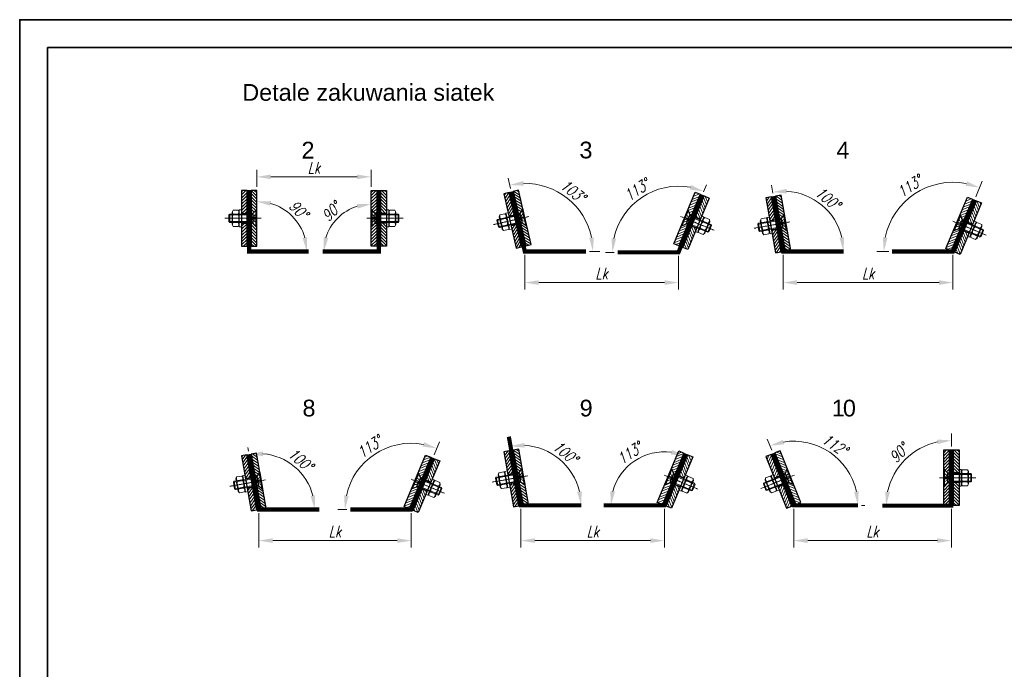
# Model space of a CAD drawing. Header units: millimetres. Extents: x -176817 to 571382, y -58489 to 156123.
# Tile 76 of 256: x -159993 to -156463, y 94455 to 96783. Entities that reach past the tile are written whole.
import ezdxf

# ---------------------------------------------------------------- set-up
doc = ezdxf.new("R2010")
doc.units = ezdxf.units.MM
doc.header["$LTSCALE"] = 0.2
for name, pattern in [('AM_ISO02W050', [7.5, 6, -1.5]), ('AM_ISO02W050x2', [3.75, 3, -0.75]), ('AM_ISO08W050', [18, 12, -1.5, 3, -1.5]), ('AM_ISO08W050x2', [9, 6, -0.75, 1.5, -0.75]), ('HIDDEN', [9.525, 6.35, -3.175])]:
    doc.linetypes.add(name, pattern=pattern)
doc.layers.get('Defpoints').update_dxf_attribs({"lineweight": 13})
for name, color, linetype, lineweight in [('-A Siatka', 30, 'Continuous', 35), ('-AAA Kontur', 7, 'Continuous', 35), ('-AAA Opisy2', 71, 'Continuous', 18), ('-AAA Widok', 2, 'Continuous', 30), ('-AAA Wymiar', 1, 'Continuous', 18), ('AM_0N', 7, 'Continuous', 13), ('AM_3N', 6, 'AM_ISO02W050', 13), ('AM_4N', 3, 'Continuous', 13), ('AM_7N', 4, 'AM_ISO08W050', 13), ('AM_8', 1, 'Continuous', 13)]:
    doc.layers.add(name, color=color, linetype=linetype, lineweight=lineweight)
doc.layers.add('-AAA L-Opis', color=3, linetype='Continuous')
doc.styles.get("Standard").update_dxf_attribs({"font": 'arial.ttf'})
doc.styles.add('WYMIARY', font='ROMANS.shx', dxfattribs={"width": 0.75, "oblique": 15})
doc.dimstyles.new('1 do 20', dxfattribs={"dimscale": 20, "dimtxt": 2, "dimasz": 2.5, "dimexe": 1.25, "dimexo": 0.625, "dimtad": 1, "dimdec": 1, "dimtxsty": 'WYMIARY', "dimcen": 2.5, "dimclrd": 256, "dimclre": 256, "dimclrt": 5, "dimadec": 0, "dimazin": 0, "dimtfac": 1, "dimtdec": 1, "dimtmove": 0, "dimatfit": 3, "dimfxl": 1.25, "dimlwd": -1, "dimlwe": -1, "dimarcsym": 0})

# ---------------------------------------------------------------- blocks, each defined once
blk = doc.blocks.new('*U1058')
at = {"layer": 'AM_0N'}
for p, q in [((5.65, -1), (-5.65, -1)), ((-5.65, -1), (-5.65, -1.65)), ((5.65, -1.65), (-5.65, -1.65)), ((-5.65, -1.65), (-2.39, -4.91)), ((-3, -6.3), (-2.39, -5.69)), ((3, -6.3), (-3, -6.3)), ((-3, -20.39), (-3, -6.3)), ((2.39, -4.91), (-2.39, -4.91)), ((-2.39, -5.69), (-2.39, -4.91)), ((5.65, -1.65), (2.39, -4.91)), ((2.39, -5.69), (2.39, -4.91)), ((3, -6.3), (2.39, -5.69)), ((3, -20.39), (3, -6.3)), ((5.65, -1.65), (5.65, -1)), ((3, -20.39), (-3, -20.39)), ((-2.39, -21), (-3, -20.39)), ((-2.39, -21), (2.39, -21)), ((2.39, -21), (3, -20.39))]:
    blk.add_line(p, q, dxfattribs=at)
at = {"layer": 'AM_3N', "linetype": 'AM_ISO02W050x2'}
for p, q in [((-3.4, -1), (0, -5.36)), ((-0.71, -4.45), (-0.71, -1)), ((0.71, -4.45), (-0.71, -4.45)), ((3.4, -1), (0, -5.36)), ((0.71, -4.45), (0.71, -1))]:
    blk.add_line(p, q, dxfattribs=at)
at = {"layer": 'AM_4N'}
for p, q in [((-2.39, -5.69), (-2.39, -6.3)), ((-2.39, -6.3), (-2.39, -21)), ((2.39, -5.69), (2.39, -6.3)), ((2.39, -6.3), (2.39, -21))]:
    blk.add_line(p, q, dxfattribs=at)
at = {"layer": 'AM_7N', "linetype": 'AM_ISO08W050x2'}
blk.add_line((0, 2), (0, -24), dxfattribs=at)
blk = doc.blocks.new('*U1059')
at = {"layer": 'AM_0N'}
for p, q in [((6, -12), (-6, -12)), ((-6, -12), (-6, -13.6)), ((-6, -13.6), (6, -13.6)), ((6, -13.6), (6, -12))]:
    blk.add_line(p, q, dxfattribs=at)
at = {"layer": 'AM_7N', "linetype": 'AM_ISO08W050x2'}
blk.add_line((0, -16.6), (0, -9), dxfattribs=at)
blk = doc.blocks.new('*U1060')
at = {"layer": 'AM_0N'}
for p, q in [((-5.77, -14.36), (-4.45, -13.6)), ((4.45, -13.6), (-4.45, -13.6)), ((5.78, -14.36), (4.45, -13.6)), ((-5.77, -14.36), (-5.77, -18.04)), ((-5.77, -18.04), (-4.45, -18.8)), ((4.45, -18.8), (-4.45, -18.8)), ((-2.89, -14.36), (-2.89, -18.04)), ((2.89, -14.36), (2.89, -18.04)), ((5.78, -18.04), (4.45, -18.8)), ((5.78, -14.36), (5.78, -18.04))]:
    blk.add_line(p, q, dxfattribs=at)
for centre, radius, start, end in [((-4.33, -16.47), 2.55, 55.56153, 115.56153), ((0, -23.46), 9.54, 72.38303, 107.61697), ((4.33, -16.47), 2.55, 64.43847, 124.43847), ((-4.33, -15.93), 2.55, 244.43847, 304.43847), ((0, -8.94), 9.54, 252.38303, 287.61697), ((4.33, -15.93), 2.55, 235.56153, 295.56153)]:
    blk.add_arc(centre, radius, start, end, dxfattribs=at)
at = {"layer": 'AM_7N', "linetype": 'AM_ISO08W050x2'}
blk.add_line((0, -10.6), (0, -21.8), dxfattribs=at)
blk = doc.blocks.new('okucie')
at = {"layer": 'AM_8'}
h = blk.add_hatch(dxfattribs=at)
h.set_pattern_fill('ANSI31', color=256, scale=0.5, style=0)
h.set_pattern_definition([(45, (-21727.3335, 85443.8012), (-1.122532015, 1.122532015), [])])
h.paths.add_polyline_path([(-3.5, -5), (-3.5, -3.8), (-6.3, -1), (-20, -1), (-20, -5)])
h.paths.add_polyline_path([(20, -5), (20, -1), (6.3, -1), (3.5, -3.8), (3.5, -5)])
h = blk.add_hatch(dxfattribs=at)
h.set_pattern_fill('ANSI31', color=256, scale=0.5, angle=90, style=0)
h.set_pattern_definition([(135, (-21776.6445, 85446.8), (-1.122532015, -1.122532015), [])])
h.paths.add_polyline_path([(-3.5, -8), (-20, -8), (-20, -12), (-3.5, -12)])
h.paths.add_polyline_path([(20, -8), (3.5, -8), (3.5, -12), (6, -12), (20, -12)])
at = {"layer": '-AAA Widok'}
for p, q in [((-3.5, -3.8, 0), (3.5, -3.8, 0)), ((-3.5, -12, 0), (-3.5, -8)), ((3.5, -12, 0), (3.5, -8))]:
    blk.add_line(p, q, dxfattribs=at)
for points in [[(-20, -5), (20, -5), (20, -1), (-20, -1)], [(-20, -12), (20, -12), (20, -8), (-20, -8)]]:
    blk.add_lwpolyline(points, close=True, dxfattribs=at)
at = {"layer": '-AAA Widok', "elevation": 0}
blk.add_lwpolyline([(-20, -5), (20, -5), (20, -1), (-20, -1)], close=True, dxfattribs=at)
for points in [[(-6.3, -1), (-3.5, -3.8), (-3.5, -5)], [(6.3, -1), (3.5, -3.8), (3.5, -5)]]:
    blk.add_lwpolyline(points, dxfattribs=at)
at = {"layer": '-AAA Wymiar'}
for p, q in [((-20, -8), (-20, -5)), ((20, -8), (20, -5))]:
    blk.add_line(p, q, dxfattribs=at)
at = {"layer": 'AM_0N'}
for name in ['*U1058', '*U1059', '*U1060']:
    blk.add_blockref(name, (0, 0), dxfattribs=at)
blk = doc.blocks.new('*D171')
at = {"layer": '-AAA Wymiar', "transparency": 16777216}
for p, q in [((-158234.1, 96177.4), (-158242.6, 96214.4)), ((-157950.9, 95951.9), (-157913.1, 95951.9))]:
    blk.add_line(p, q, dxfattribs=at)
blk.add_arc((-158182.4, 95951.9), 244.3, 11.7468, 91.1645, dxfattribs=at)
for points in [[(-158186.3, 96187.9), (-158188.4, 96204.4), (-158237, 96190.1)], [(-157934.9, 96002.5), (-157951.5, 96000.8), (-157938.1, 95951.9)]]:
    blk.add_solid(points, dxfattribs=at)
at = {"layer": 'Defpoints', "color": 0, "transparency": 16777216}
for p in [(-158231.3, 96165.3, 0), (-157980.6, 96089.6), (-158182.4, 95951.9, 0), (-158182.4, 95951.9, 0), (-157963.4, 95951.9, 0)]:
    blk.add_point(p, dxfattribs=at)
at = {"layer": '-AAA Wymiar', "color": 5, "transparency": 16777216, "insert": (-158009.9, 96168.4), "char_height": 40, "attachment_point": 5, "rotation": 321.4556, "style": 'WYMIARY'}
blk.add_mtext('103°', dxfattribs=at)
blk = doc.blocks.new('*D172')
at = {"layer": '-AAA Wymiar', "transparency": 16777216}
for p, q in [((-157541.8, 96165.4), (-157531.3, 96190.8)), ((-157861.8, 95948.8), (-157893.5, 95948.8))]:
    blk.add_line(p, q, dxfattribs=at)
blk.add_arc((-157631.6, 95948.8), 236.9, 79.6119, 167.8838, dxfattribs=at)
for points in [[(-157586.5, 96189.8), (-157591.2, 96173.8), (-157540.9, 96167.7)], [(-157854.9, 95997.7), (-157871.5, 95999.4), (-157868.5, 95948.8)]]:
    blk.add_solid(points, dxfattribs=at)
at = {"layer": 'Defpoints', "color": 0, "transparency": 16777216}
for p in [(-157692.9, 96177.6), (-157546.6, 96153.9, 0), (-157849.3, 95948.8, 0), (-157631.6, 95948.8, 0), (-157631.6, 95948.8, 0)]:
    blk.add_point(p, dxfattribs=at)
at = {"layer": '-AAA Wymiar', "color": 5, "transparency": 16777216, "insert": (-157781.2, 96172.8), "char_height": 40, "attachment_point": 5, "rotation": 33.7478, "style": 'WYMIARY'}
blk.add_mtext('113°', dxfattribs=at)
blk = doc.blocks.new('*D173')
at = {"layer": '-AAA Wymiar', "transparency": 16777216}
blk.add_line((-157293.2, 96161.2), (-157298.2, 96189.5), dxfattribs=at)
blk.add_arc((-157256.3, 95951.9), 216.3, 13.2753, 86.7322, dxfattribs=at)
for points in [[(-157243.4, 96159.5), (-157244.4, 96176.2), (-157293.8, 96164.9)], [(-157037.5, 96002.5), (-157054, 96000.6), (-157040, 95951.9)]]:
    blk.add_solid(points, dxfattribs=at)
at = {"layer": 'Defpoints', "color": 0, "transparency": 16777216}
for p in [(-157291, 96148.9, 0), (-157075.6, 96070.8), (-157256.3, 95951.9, 0), (-157256.3, 95951.9, 0), (-157039.5, 95951.9, 0)]:
    blk.add_point(p, dxfattribs=at)
at = {"layer": '-AAA Wymiar', "color": 5, "transparency": 16777216, "insert": (-157096.3, 96142.5), "char_height": 40, "attachment_point": 5, "rotation": 320.0037, "style": 'WYMIARY'}
blk.add_mtext('100°', dxfattribs=at)
blk = doc.blocks.new('*D174')
at = {"layer": '-AAA Wymiar', "transparency": 16777216}
for p, q in [((-156565.5, 96148), (-156542.2, 96203.9)), ((-156877.9, 95951.9), (-156920.5, 95951.9))]:
    blk.add_line(p, q, dxfattribs=at)
blk.add_arc((-156647.4, 95951.9), 248, 78.9018, 168.43, dxfattribs=at)
for points in [[(-156597.3, 96203.3), (-156602.1, 96187.3), (-156551.8, 96180.8)], [(-156882.1, 96000.8), (-156898.7, 96002.5), (-156895.5, 95951.9)]]:
    blk.add_solid(points, dxfattribs=at)
at = {"layer": 'Defpoints', "color": 0, "transparency": 16777216}
for p in [(-156711.2, 96191.6), (-156570.4, 96136.5, 0), (-156865.4, 95951.9, 0), (-156647.4, 95951.9, 0), (-156647.4, 95951.9, 0)]:
    blk.add_point(p, dxfattribs=at)
at = {"layer": '-AAA Wymiar', "color": 5, "transparency": 16777216, "insert": (-156802.9, 96185.4), "char_height": 40, "attachment_point": 5, "rotation": 33.6659, "style": 'WYMIARY'}
blk.add_mtext('113°', dxfattribs=at)
blk = doc.blocks.new('*D180')
at = {"layer": '-AAA Wymiar', "transparency": 16777216}
blk.add_line((-159173.2, 95236.5), (-159175.4, 95249.1), dxfattribs=at)
blk.add_arc((-159136.3, 95027.2), 200.3, 14.3365, 85.6709, dxfattribs=at)
for points in [[(-159120.7, 95218.7), (-159121.5, 95235.3), (-159171.1, 95224.5)], [(-158933.9, 95077.9), (-158950.4, 95075.8), (-158935.9, 95027.2)]]:
    blk.add_solid(points, dxfattribs=at)
at = {"layer": 'Defpoints', "color": 0, "transparency": 16777216}
for p in [(-159171, 95224.2, 0), (-158968.9, 95137.3), (-159136.3, 95027.2, 0), (-159136.3, 95027.2, 0), (-158919.5, 95027.2, 0)]:
    blk.add_point(p, dxfattribs=at)
at = {"layer": '-AAA Wymiar', "color": 5, "transparency": 16777216, "insert": (-158986.6, 95205.6), "char_height": 40, "attachment_point": 5, "rotation": 320.0037, "style": 'WYMIARY'}
blk.add_mtext('100°', dxfattribs=at)
blk = doc.blocks.new('*D181')
at = {"layer": '-AAA Wymiar', "transparency": 16777216}
for p, q in [((-158507.8, 95223.3), (-158488.6, 95269.5)), ((-158820.3, 95027.2), (-158852.3, 95027.2))]:
    blk.add_line(p, q, dxfattribs=at)
blk.add_arc((-158589.7, 95027.2), 237.5, 79.4146, 167.9172, dxfattribs=at)
for points in [[(-158543.7, 95268.7), (-158548.5, 95252.7), (-158498.2, 95246.4)], [(-158813.7, 95076.1), (-158830.3, 95077.8), (-158827.3, 95027.2)]]:
    blk.add_solid(points, dxfattribs=at)
at = {"layer": 'Defpoints', "color": 0, "transparency": 16777216}
for p in [(-158650.8, 95256.8), (-158512.7, 95211.8, 0), (-158807.8, 95027.2, 0), (-158589.7, 95027.2, 0), (-158589.7, 95027.2, 0)]:
    blk.add_point(p, dxfattribs=at)
at = {"layer": '-AAA Wymiar', "color": 5, "transparency": 16777216, "insert": (-158739.4, 95252), "char_height": 40, "attachment_point": 5, "rotation": 33.6659, "style": 'WYMIARY'}
blk.add_mtext('113°', dxfattribs=at)
blk = doc.blocks.new('*D182')
at = {"layer": '-AAA Wymiar', "transparency": 16777216}
blk.add_line((-158233.2, 95251.4), (-158238, 95279), dxfattribs=at)
blk.add_arc((-158196.3, 95042.2), 215.5, 13.3234, 86.684, dxfattribs=at)
for points in [[(-158183.3, 95249), (-158184.3, 95265.6), (-158233.7, 95254.4)], [(-157978.3, 95092.8), (-157994.8, 95090.9), (-157980.7, 95042.2)]]:
    blk.add_solid(points, dxfattribs=at)
at = {"layer": 'Defpoints', "color": 0, "transparency": 16777216}
for p in [(-158231, 95239.1, 0), (-158016.2, 95160.6), (-158196.3, 95042.2, 0), (-158196.3, 95042.2, 0), (-157979.5, 95042.2, 0)]:
    blk.add_point(p, dxfattribs=at)
at = {"layer": '-AAA Wymiar', "color": 5, "transparency": 16777216, "insert": (-158036.8, 95232.1), "char_height": 40, "attachment_point": 5, "rotation": 320.0037, "style": 'WYMIARY'}
blk.add_mtext('100°', dxfattribs=at)
blk = doc.blocks.new('*D183')
at = {"layer": '-AAA Wymiar', "transparency": 16777216}
blk.add_arc((-157682, 95042.2), 191.9, 82.3015, 165.0303, dxfattribs=at)
for points in [[(-157654.2, 95240.4), (-157658.5, 95224.3), (-157608.1, 95219.2)], [(-157859.2, 95090.6), (-157875.7, 95092.8), (-157874, 95042.2)]]:
    blk.add_solid(points, dxfattribs=at)
at = {"layer": 'Defpoints', "color": 0, "transparency": 16777216}
for p in [(-157731.4, 95227.6), (-157605, 95226.7, 0), (-157900.1, 95042.2, 0), (-157682, 95042.2, 0), (-157682, 95042.2, 0)]:
    blk.add_point(p, dxfattribs=at)
at = {"layer": '-AAA Wymiar', "color": 5, "transparency": 16777216, "insert": (-157806.5, 95228.9), "char_height": 40, "attachment_point": 5, "rotation": 33.6659, "style": 'WYMIARY'}
blk.add_mtext('113°', dxfattribs=at)
blk = doc.blocks.new('*D186')
at = {"layer": '-AAA Wymiar', "transparency": 16777216}
blk.add_line((-156975.8, 95042.2), (-156963.2, 95042.2), dxfattribs=at)
blk.add_arc((-157218.2, 95042.2), 230, 12.481, 99.3477, dxfattribs=at)
for points in [[(-157253.3, 95261.1), (-157257.8, 95277.1), (-157303.7, 95255.7)], [(-156985.4, 95092.8), (-157001.9, 95091), (-156988.2, 95042.2)]]:
    blk.add_solid(points, dxfattribs=at)
at = {"layer": 'Defpoints', "color": 0, "transparency": 16777216}
for p in [(-157311.2, 95274.2, 0), (-157035.2, 95181.4), (-157218.2, 95042.2, 0), (-157218.2, 95042.2, 0), (-156988.3, 95042.2, 0)]:
    blk.add_point(p, dxfattribs=at)
at = {"layer": '-AAA Wymiar', "color": 5, "transparency": 16777216, "insert": (-157071.1, 95259.5), "char_height": 40, "attachment_point": 5, "rotation": 325.9144, "style": 'WYMIARY'}
blk.add_mtext('112°', dxfattribs=at)
blk = doc.blocks.new('*D187')
at = {"layer": '-AAA Wymiar', "transparency": 16777216}
blk.add_line((-156653.2, 95253.6), (-156653.2, 95300), dxfattribs=at)
blk.add_arc((-156653.2, 95041.1), 233.9, 102.2693, 167.7711, dxfattribs=at)
for points in [[(-156703.8, 95278), (-156702, 95261.4), (-156653.2, 95275)], [(-156873.5, 95089.8), (-156890.1, 95091.5), (-156887.1, 95040.9)]]:
    blk.add_solid(points, dxfattribs=at)
at = {"layer": 'Defpoints', "color": 0, "transparency": 16777216}
for p in [(-156770.2, 95243.7), (-156653.2, 95241.1, 0), (-156900.9, 95040.9, 0), (-156653.2, 95041.1, 0), (-156653.2, 95041.1, 0)]:
    blk.add_point(p, dxfattribs=at)
at = {"layer": '-AAA Wymiar', "color": 5, "transparency": 16777216, "insert": (-156841.6, 95229.4), "char_height": 40, "attachment_point": 5, "rotation": 45.0202, "style": 'WYMIARY'}
blk.add_mtext('90°', dxfattribs=at)
blk = doc.blocks.new('*D188')
at = {"layer": '-AAA Wymiar', "transparency": 16777216}
for p, q in [((-157297.2, 95239.4), (-157313, 95278.9)), ((-156975.8, 95042.2), (-156963.2, 95042.2))]:
    blk.add_line(p, q, dxfattribs=at)
blk.add_arc((-157218.2, 95042.2), 230, 12.481, 99.3477, dxfattribs=at)
for points in [[(-157253.3, 95261.1), (-157257.8, 95277.1), (-157303.7, 95255.7)], [(-156985.4, 95092.8), (-157001.9, 95091), (-156988.2, 95042.2)]]:
    blk.add_solid(points, dxfattribs=at)
at = {"layer": 'Defpoints', "color": 0, "transparency": 16777216}
for p in [(-157292.6, 95227.8, 0), (-157035.2, 95181.4), (-157218.2, 95042.2, 0), (-157218.2, 95042.2, 0), (-156988.3, 95042.2, 0)]:
    blk.add_point(p, dxfattribs=at)
at = {"layer": '-AAA Wymiar', "color": 5, "transparency": 16777216, "insert": (-157071.1, 95259.5), "char_height": 40, "attachment_point": 5, "rotation": 325.9144, "style": 'WYMIARY'}
blk.add_mtext('112°', dxfattribs=at)
blk = doc.blocks.new('*D189')
at = {"layer": '-AAA Wymiar', "transparency": 16777216}
blk.add_line((-156653.2, 95253.6), (-156653.2, 95300), dxfattribs=at)
blk.add_arc((-156653.2, 95041.1), 233.9, 102.2693, 167.7711, dxfattribs=at)
for points in [[(-156703.8, 95278), (-156702, 95261.4), (-156653.2, 95275)], [(-156873.5, 95089.8), (-156890.1, 95091.5), (-156887.1, 95040.9)]]:
    blk.add_solid(points, dxfattribs=at)
at = {"layer": 'Defpoints', "color": 0, "transparency": 16777216}
for p in [(-156770.2, 95243.7), (-156653.2, 95241.1, 0), (-156900.9, 95040.9, 0), (-156653.2, 95041.1, 0), (-156653.2, 95041.1, 0)]:
    blk.add_point(p, dxfattribs=at)
at = {"layer": '-AAA Wymiar', "color": 5, "transparency": 16777216, "insert": (-156841.6, 95229.4), "char_height": 40, "attachment_point": 5, "rotation": 45.0202, "style": 'WYMIARY'}
blk.add_mtext('90°', dxfattribs=at)
blk = doc.blocks.new('*D190')
at = {"layer": '-AAA Wymiar', "transparency": 16777216}
blk.add_arc((-159143.1, 95951.9), 179.2, 16.0374, 73.9626, dxfattribs=at)
for points in [[(-159094.7, 96115.9), (-159092.4, 96132.4), (-159143.1, 96131.1)], [(-158962.6, 96002.6), (-158979.1, 96000.3), (-158963.9, 95951.9)]]:
    blk.add_solid(points, dxfattribs=at)
at = {"layer": 'Defpoints', "color": 0, "transparency": 16777216}
for p in [(-159143.1, 96170.8, 0), (-158987.9, 96041.5), (-159170.6, 95951.9), (-159143.1, 95970.8, 0), (-158957.2, 95951.9)]:
    blk.add_point(p, dxfattribs=at)
at = {"layer": '-AAA Wymiar', "color": 5, "transparency": 16777216, "insert": (-158993.4, 96101.6), "char_height": 40, "attachment_point": 5, "rotation": 315, "style": 'WYMIARY'}
blk.add_mtext('90°', dxfattribs=at)
blk = doc.blocks.new('*D191')
at = {"layer": '-AAA Wymiar', "transparency": 16777216}
blk.add_arc((-158733.5, 95951.9), 169.4, 106.9757, 163.0243, dxfattribs=at)
for points in [[(-158784.2, 96122.2), (-158781.7, 96105.7), (-158733.5, 96121.3)], [(-158887.3, 96000.1), (-158903.7, 96002.6), (-158902.9, 95951.9)]]:
    blk.add_solid(points, dxfattribs=at)
at = {"layer": 'Defpoints', "color": 0, "transparency": 16777216}
for p in [(-158733.5, 96170.8, 0), (-158818.2, 96098.6), (-158907.2, 95951.9), (-158733.5, 95970.8, 0), (-158706, 95951.9)]:
    blk.add_point(p, dxfattribs=at)
at = {"layer": '-AAA Wymiar', "color": 5, "transparency": 16777216, "insert": (-158876.2, 96094.7), "char_height": 40, "attachment_point": 5, "rotation": 45, "style": 'WYMIARY'}
blk.add_mtext('90°', dxfattribs=at)
blk = doc.blocks.new('*D192')
at = {"layer": '-AAA Wymiar', "transparency": 16777216}
for p, q in [((-159143.1, 96183.3), (-159143.1, 96244.4)), ((-158733.5, 96183.3), (-158733.5, 96244.4)), ((-159093.1, 96219.4), (-158783.5, 96219.4))]:
    blk.add_line(p, q, dxfattribs=at)
for points in [[(-159093.1, 96227.7), (-159093.1, 96211.1), (-159143.1, 96219.4)], [(-158783.5, 96227.7), (-158783.5, 96211.1), (-158733.5, 96219.4)]]:
    blk.add_solid(points, dxfattribs=at)
at = {"layer": 'Defpoints', "color": 0, "transparency": 16777216}
for p in [(-158733.5, 96219.4), (-159143.1, 96170.8, 0), (-158733.5, 96170.8, 0)]:
    blk.add_point(p, dxfattribs=at)
at = {"layer": '-AAA Wymiar', "color": 5, "transparency": 16777216, "insert": (-158938.3, 96251.9), "char_height": 40, "attachment_point": 5, "style": 'WYMIARY'}
blk.add_mtext('Lk', dxfattribs=at)
blk = doc.blocks.new('*D193')
at = {"layer": '-AAA Wymiar', "transparency": 16777216}
for p, q in [((-158182.4, 95939.4), (-158182.4, 95815.6)), ((-157631.6, 95936.3), (-157631.6, 95815.6)), ((-158132.4, 95840.6), (-157681.6, 95840.6))]:
    blk.add_line(p, q, dxfattribs=at)
for points in [[(-158132.4, 95848.9), (-158132.4, 95832.2), (-158182.4, 95840.6)], [(-157681.6, 95848.9), (-157681.6, 95832.2), (-157631.6, 95840.6)]]:
    blk.add_solid(points, dxfattribs=at)
at = {"layer": 'Defpoints', "color": 0, "transparency": 16777216}
for p in [(-158182.4, 95951.9), (-157631.6, 95948.8, 0), (-157631.6, 95840.6)]:
    blk.add_point(p, dxfattribs=at)
at = {"layer": '-AAA Wymiar', "color": 5, "transparency": 16777216, "insert": (-157907, 95873.1), "char_height": 40, "attachment_point": 5, "style": 'WYMIARY'}
blk.add_mtext('Lk', dxfattribs=at)
blk = doc.blocks.new('*D194')
at = {"layer": '-AAA Wymiar', "transparency": 16777216}
for p, q in [((-157256.3, 95939.4), (-157256.3, 95815.6)), ((-156647.4, 95939.4), (-156647.4, 95815.6)), ((-157206.3, 95840.6), (-156697.4, 95840.6))]:
    blk.add_line(p, q, dxfattribs=at)
for points in [[(-157206.3, 95848.9), (-157206.3, 95832.2), (-157256.3, 95840.6)], [(-156697.4, 95848.9), (-156697.4, 95832.2), (-156647.4, 95840.6)]]:
    blk.add_solid(points, dxfattribs=at)
at = {"layer": 'Defpoints', "color": 0, "transparency": 16777216}
for p in [(-157256.3, 95951.9), (-156647.4, 95951.9, 0), (-156647.4, 95840.6)]:
    blk.add_point(p, dxfattribs=at)
at = {"layer": '-AAA Wymiar', "color": 5, "transparency": 16777216, "insert": (-156951.8, 95873.1), "char_height": 40, "attachment_point": 5, "style": 'WYMIARY'}
blk.add_mtext('Lk', dxfattribs=at)
blk = doc.blocks.new('*D198')
at = {"layer": '-AAA Wymiar', "transparency": 16777216}
for p, q in [((-159136.3, 95014.7), (-159136.3, 94890.9)), ((-158589.7, 95014.7), (-158589.7, 94890.9)), ((-159086.3, 94915.9), (-158639.7, 94915.9))]:
    blk.add_line(p, q, dxfattribs=at)
for points in [[(-159086.3, 94924.2), (-159086.3, 94907.5), (-159136.3, 94915.9)], [(-158639.7, 94924.2), (-158639.7, 94907.5), (-158589.7, 94915.9)]]:
    blk.add_solid(points, dxfattribs=at)
at = {"layer": 'Defpoints', "color": 0, "transparency": 16777216}
for p in [(-159136.3, 95027.2), (-158589.7, 95027.2), (-158589.7, 94915.9)]:
    blk.add_point(p, dxfattribs=at)
at = {"layer": '-AAA Wymiar', "color": 5, "transparency": 16777216, "insert": (-158863, 94948.4), "char_height": 40, "attachment_point": 5, "style": 'WYMIARY'}
blk.add_mtext('Lk', dxfattribs=at)
blk = doc.blocks.new('*D199')
at = {"layer": '-AAA Wymiar', "transparency": 16777216}
for p, q in [((-158196.3, 95029.7), (-158196.3, 94890.9)), ((-157682, 95029.7), (-157682, 94890.9)), ((-158146.3, 94915.9), (-157732, 94915.9))]:
    blk.add_line(p, q, dxfattribs=at)
for points in [[(-158146.3, 94924.2), (-158146.3, 94907.5), (-158196.3, 94915.9)], [(-157732, 94924.2), (-157732, 94907.5), (-157682, 94915.9)]]:
    blk.add_solid(points, dxfattribs=at)
at = {"layer": 'Defpoints', "color": 0, "transparency": 16777216}
for p in [(-158196.3, 95042.2, 0), (-157682, 95042.2, 0), (-157682, 94915.9)]:
    blk.add_point(p, dxfattribs=at)
at = {"layer": '-AAA Wymiar', "color": 5, "transparency": 16777216, "insert": (-157939.1, 94948.4), "char_height": 40, "attachment_point": 5, "style": 'WYMIARY'}
blk.add_mtext('Lk', dxfattribs=at)
blk = doc.blocks.new('*D200')
at = {"layer": '-AAA Wymiar', "transparency": 16777216}
for p, q in [((-157218.2, 95029.7), (-157218.2, 94890.9)), ((-156653.2, 95029.7), (-156653.2, 94890.9)), ((-157168.2, 94915.9), (-156703.2, 94915.9))]:
    blk.add_line(p, q, dxfattribs=at)
for points in [[(-157168.2, 94924.2), (-157168.2, 94907.5), (-157218.2, 94915.9)], [(-156703.2, 94924.2), (-156703.2, 94907.5), (-156653.2, 94915.9)]]:
    blk.add_solid(points, dxfattribs=at)
at = {"layer": 'Defpoints', "color": 0, "transparency": 16777216}
for p in [(-157218.2, 95042.2, 0), (-156653.2, 95042.2, 0), (-156653.2, 94915.9)]:
    blk.add_point(p, dxfattribs=at)
at = {"layer": '-AAA Wymiar', "color": 5, "transparency": 16777216, "insert": (-156935.7, 94948.4), "char_height": 40, "attachment_point": 5, "style": 'WYMIARY'}
blk.add_mtext('Lk', dxfattribs=at)

msp = doc.modelspace()

# ---------------------------------------------------------------- linework, layer by layer
at = {"layer": '-A Siatka', "linetype": 'HIDDEN', "const_width": 15, "elevation": 0}
for points in [[(-158957.1711, 95951.9209), (-159170.5885, 95951.9209), (-159170.5885, 95951.9209), (-159170.5885, 96170.7937)], [(-158705.9969, 96170.7937), (-158706.0064, 95951.9209), (-158907.1711, 95951.9209)], [(-158231.2838, 96165.26), (-158182.3786, 95951.9209), (-157963.4255, 95951.9209)], [(-157849.3331, 95948.8201), (-157631.5769, 95948.8201), (-157546.6158, 96153.8905)], [(-157291.0069, 96148.8779), (-157256.2517, 95951.9209), (-157039.537, 95951.9209)], [(-156865.4444, 95951.9209), (-156647.429, 95951.9209), (-156570.3502, 96136.4713)], [(-158239.6957, 95288.3523), (-158196.2517, 95042.156), (-157979.537, 95042.156)], [(-156900.8753, 95040.9292), (-156653.1715, 95041.1036), (-156653.1715, 95241.1036)], [(-156900.8753, 95040.9292), (-156653.1715, 95041.1036), (-156653.1715, 95241.1036)], [(-159171.0069, 95224.183), (-159136.2517, 95027.226), (-158919.537, 95027.226)], [(-158807.7525, 95027.226), (-158589.7371, 95027.226), (-158512.6583, 95211.7764)], [(-157900.0614, 95042.156), (-157682.046, 95042.156), (-157604.9672, 95226.7064)], [(-157292.5604, 95227.8159), (-157218.1938, 95042.156), (-156988.2924, 95042.156)]]:
    msp.add_lwpolyline(points, dxfattribs=at)
at = {"layer": '-AAA Kontur'}
for points in [[(-159993.3001, 91102.5045), (-151853.3001, 91102.5045), (-151853.3001, 96782.5045), (-159993.3001, 96782.5045)], [(-159893.3001, 91202.5045), (-151953.3001, 91202.5045), (-151953.3001, 96682.5045), (-159893.3001, 96682.5045)]]:
    msp.add_lwpolyline(points, close=True, dxfattribs=at)

# ---------------------------------------------------------------- block references
at = {"layer": '-AAA Widok', "color": 42}
for p, xscale, yscale, zscale, rotation in [((-159138.0916, 96070.7937, 0), 5, 5, 5, 270), ((-158738.4938, 96070.7937, 0), -5, 5, 5, 90), ((-158177.2644, 96075.0494, 0), 4.999999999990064, 4.999999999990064, 4.999999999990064, 282.9112434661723), ((-157614.9134, 96073.9437, 0), -4.999999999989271, 5, 5, 67.49567770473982), ((-157241.6269, 96056.0465, 0), 4.999999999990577, 4.999999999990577, 4.999999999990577, 280.0074476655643), ((-156638.8761, 96056.7202, 0), -5.000000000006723, 5, 5, 67.33179931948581), ((-158181.6269, 95146.2817, 0), 4.999999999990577, 4.999999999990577, 4.999999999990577, 280.0074476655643), ((-157673.4931, 95146.9553, 0), -5.000000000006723, 5, 5, 67.33179931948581), ((-157225.2103, 95147.0693, 0), 4.999999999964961, 4.999999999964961, 4.999999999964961, 291.8287132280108), ((-156685.6684, 95141.1036, 0), -5, 5, 5, 90), ((-159121.6269, 95131.3517, 0), 4.999999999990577, 4.999999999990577, 4.999999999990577, 280.0074476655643), ((-158581.1843, 95132.0253, 0), -4.999999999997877, 5, 5, 67.33179931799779)]:
    msp.add_blockref('okucie', p, dxfattribs=dict(at, xscale=xscale, yscale=yscale, zscale=zscale, rotation=rotation))

# ---------------------------------------------------------------- texts
at = {"layer": '-AAA L-Opis', "char_height": 60, "attachment_point": 5}
for s, insert in [('\\A1;2', (-158959.6794, 96315.0752, 0)), ('\\A1;3', (-157963.1825, 96315.0752, 0)), ('\\A1;4', (-157042.0454, 96315.0752, 0)), ('\\A1;{\\T0.8;8}', (-158959.6794, 95390.3803, 0)), ('\\A1;{\\T0.8;9}', (-157965.9338, 95390.3803, 0)), ('\\A1;{\\T0.75;10}', (-157042.0454, 95390.3803, 0))]:
    msp.add_mtext(s, dxfattribs=dict(at, insert=insert))
at = {"layer": '-AAA Opisy2', "insert": (-159195.2693, 96551.9599), "char_height": 60, "width": 1395.235839, "attachment_point": 1}
msp.add_mtext('Detale zakuwania siatek', dxfattribs=at)

# ---------------------------------------------------------------- dimensions: what is measured, and where the dimension line sits
at = {"layer": '-AAA Wymiar'}
for base, p1, p2, picture, middle in [((-158733.5001, 96219.3917, 0), (-159143.0853, 96170.7937, 0), (-158733.5001, 96170.7937, 0), '*D192', (-158938.2927, 96251.8917, 0)), ((-157631.5769, 95840.5532, 0), (-158182.3786, 95951.9209, 0), (-157631.5769, 95948.8201, 0), '*D193', (-157906.9777, 95873.0532, 0)), ((-156647.429, 95840.5532, 0), (-157256.2517, 95951.9209, 0), (-156647.429, 95951.9209, 0), '*D194', (-156951.8403, 95873.0532, 0)), ((-158589.7371, 94915.8583, 0), (-159136.2517, 95027.226, 0), (-158589.7371, 95027.226, 0), '*D198', (-158862.9944, 94948.3583, 0)), ((-157682.046, 94915.8583, 0), (-158196.2517, 95042.156, 0), (-157682.046, 95042.156, 0), '*D199', (-157939.1488, 94948.3583, 0)), ((-156653.1715, 94915.8583, 0), (-157218.1938, 95042.156, 0), (-156653.1715, 95042.156, 0), '*D200', (-156935.6827, 94948.3583, 0))]:
    dim = msp.add_linear_dim(base=base, p1=p1, p2=p2, text='Lk', dimstyle='1 do 20', dxfattribs=at)
    dim.commit()
    dim.dimension.update_dxf_attribs({"geometry": picture, "text_midpoint": middle})
for base, line1, line2, picture, middle in [((-157980.5666, 96089.607), ((-158182.3786, 95951.9209, 0), (-157963.4255, 95951.9209, 0)), ((-158231.2838, 96165.26, 0), (-158182.3786, 95951.9209, 0)), '*D171', (-158009.8949, 96168.4182, 0)), ((-157692.8755, 96177.6355), ((-157631.5769, 95948.8201, 0), (-157546.6158, 96153.8905, 0)), ((-157849.3331, 95948.8201, 0), (-157631.5769, 95948.8201, 0)), '*D172', (-157781.2302, 96172.8103, 0)), ((-156711.1539, 96191.6209), ((-156647.429, 95951.9209, 0), (-156570.3502, 96136.4713, 0)), ((-156865.4444, 95951.9209, 0), (-156647.429, 95951.9209, 0)), '*D174', (-156802.9384, 96185.3983, 0)), ((-157075.5556, 96070.7777), ((-157256.2517, 95951.9209, 0), (-157039.537, 95951.9209, 0)), ((-157291.0069, 96148.8779, 0), (-157256.2517, 95951.9209, 0)), '*D173', (-157096.3499, 96142.5095, 0)), ((-158987.8794, 96041.529), ((-158957.1711, 95951.9209, 0), (-159170.5885, 95951.9209, 0)), ((-159143.0853, 95970.7937, 0), (-159143.0853, 96170.7937, 0)), '*D190', (-158993.3793, 96101.6269, 0)), ((-158818.1887, 96098.6058), ((-158733.5001, 95970.7937, 0), (-158733.5001, 96170.7937, 0)), ((-158706.0064, 95951.9209, 0), (-158907.1711, 95951.9209, 0)), '*D191', (-158876.2488, 96094.6696, 0)), ((-158650.7671, 95256.7892), ((-158589.7371, 95027.226, 0), (-158512.6583, 95211.7764, 0)), ((-158807.7525, 95027.226, 0), (-158589.7371, 95027.226, 0)), '*D181', (-158739.4321, 95251.9737, 0)), ((-157035.1874, 95181.4496), ((-157218.1938, 95042.156, 0), (-156988.2924, 95042.156, 0)), ((-157292.5604, 95227.8159, 0), (-157218.1938, 95042.156, 0)), '*D188', (-157071.0878, 95259.548, 0)), ((-157035.1874, 95181.4496), ((-157218.1938, 95042.156, 0), (-156988.2924, 95042.156, 0)), ((-157311.1521, 95274.2309, 0), (-157218.1938, 95042.156, 0)), '*D186', (-157071.0878, 95259.548, 0)), ((-158016.2054, 95160.5854), ((-158196.2517, 95042.156, 0), (-157979.537, 95042.156, 0)), ((-158231.0069, 95239.113, 0), (-158196.2517, 95042.156, 0)), '*D182', (-158036.8498, 95232.1488, 0)), ((-157731.355, 95227.6311), ((-157900.0614, 95042.156, 0), (-157682.046, 95042.156, 0)), ((-157682.046, 95042.156, 0), (-157604.9672, 95226.7064, 0)), '*D183', (-157806.4517, 95228.9353, 0)), ((-156770.189, 95243.674), ((-156653.1715, 95041.1036, 0), (-156653.1715, 95241.1036, 0)), ((-156900.8753, 95040.9292, 0), (-156653.1715, 95041.1036, 0)), '*D187', (-156841.6392, 95229.4387, 0)), ((-156770.189, 95243.674), ((-156653.1715, 95041.1036, 0), (-156653.1715, 95241.1036, 0)), ((-156900.8753, 95040.9292, 0), (-156653.1715, 95041.1036, 0)), '*D189', (-156841.6392, 95229.4387, 0)), ((-158968.8693, 95137.3255), ((-159136.2517, 95027.226, 0), (-158919.537, 95027.226, 0)), ((-159171.0069, 95224.183, 0), (-159136.2517, 95027.226, 0)), '*D180', (-158986.5923, 95205.6066, 0))]:
    dim = msp.add_angular_dim_2l(base=base, line1=line1, line2=line2, dimstyle='1 do 20', dxfattribs=at)
    dim.commit()
    dim.dimension.update_dxf_attribs({"geometry": picture, "text_midpoint": middle})

doc.saveas('drawing.dxf')
